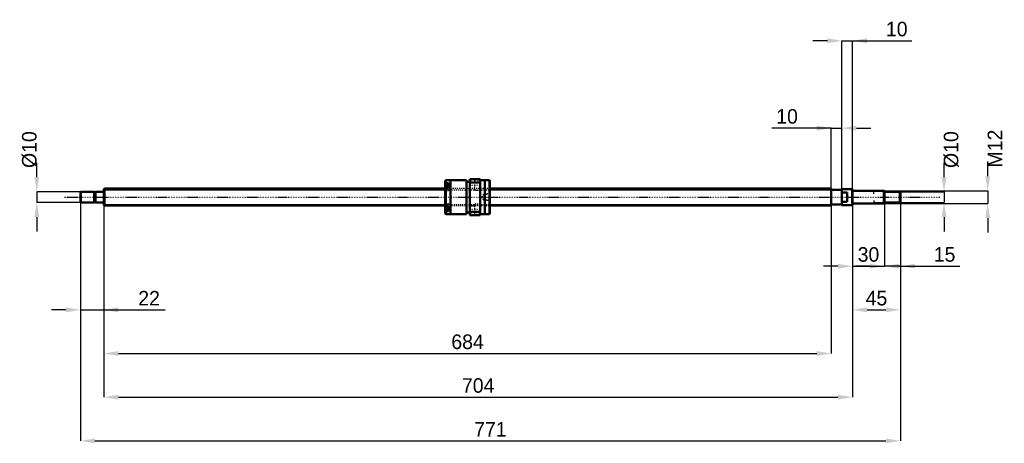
# Model space of a CAD drawing. Header units: millimetres. Extents: x -79 to 847, y -231 to 167.
import ezdxf

# ---------------------------------------------------------------- set-up
doc = ezdxf.new("R2010")
doc.units = ezdxf.units.MM
doc.linetypes.add('Center', pattern=[1.5, 0.45, -0.5, 0.05, -0.5])
doc.linetypes.add('Dashed', pattern=[2, 1, -1])
for name, color, linetype, lineweight in [('2d ConnectionPoints', 7, 'Continuous', 50), ('AM_0', 7, 'Continuous', 50), ('AM_4', 3, 'Continuous', 25), ('AM_5', 3, 'Continuous', 25), ('AM_7', 7, 'Center', 25), ('AM_9', 6, 'Dashed', 25)]:
    doc.layers.add(name, color=color, linetype=linetype, lineweight=lineweight)
doc.dimstyles.new('ISO-25', dxfattribs={"dimtxt": 2.5, "dimasz": 2.5, "dimexe": 1.25, "dimexo": 0.625, "dimtad": 1, "dimtxsty": 'Standard', "dimcen": 2.5, "dimadec": 0, "dimazin": 0, "dimtfac": 1, "dimtmove": 0, "dimatfit": 3, "dimfxl": 0, "dimarcsym": 0})

# ---------------------------------------------------------------- blocks, each defined once
blk = doc.blocks.new('1_BNK_1616_3_6G0_771LC5Y0_Nut_0_in_BNK1616_3_6G0_771LC5Y_3630__0')
at = {"layer": 'AM_0'}
for p, q in [((321.5, 15.9), (321, 15.4)), ((321, 15.4), (321, -15.4)), ((321, 12.72), (321.5, 13.08)), ((324, 11.77), (321.27, 11.77)), ((325.9, 15.9), (321.5, 15.9)), ((321.5, 15.9), (321.5, 13.08)), ((324, 13.08), (321.5, 13.08)), ((324, 13.08), (324, 9.05)), ((341, 16), (325.9, 16)), ((325.9, 16), (325.9, -16)), ((341, 16), (341, -16)), ((344, 14.4), (341, 14.4)), ((344, 17), (344, -17)), ((354, 17), (344, 17)), ((344, 12.61), (344.5, 13.68)), ((344.5, 17), (344.5, 13.68)), ((344.5, 13.68), (353.5, 13.68)), ((353.5, 17), (353.5, 13.68)), ((353.5, 13.68), (354, 12.61)), ((354, 17), (354, -17)), ((358.1, 16), (354, 16)), ((358.1, 16), (358.1, -16)), ((362.5, 15.9), (358.1, 15.9)), ((363, 15.4), (362.5, 15.9)), ((362.5, 15.9), (362.5, -15.9)), ((363, 15.4), (363, -15.4)), ((321.5, 9.05), (321, 8.69)), ((324, 9.05), (321.5, 9.05)), ((321.5, 9.05), (321.5, -9.05)), ((321, -8.69), (321.5, -9.05)), ((324, -9.05), (321.5, -9.05)), ((324, -9.05), (324, -13.08)), ((321.5, -13.08), (321, -12.72)), ((321, -15.4), (321.5, -15.9)), ((321.27, -11.77), (324, -11.77)), ((324, -13.08), (321.5, -13.08)), ((321.5, -13.08), (321.5, -15.9)), ((321.5, -15.9), (325.9, -15.9)), ((325.9, -16), (341, -16)), ((341, -14.4), (344, -14.4)), ((344.5, -13.68), (344, -12.61)), ((344, -17), (354, -17)), ((344.5, -13.68), (344.5, -17)), ((353.5, -13.68), (344.5, -13.68)), ((354, -12.61), (353.5, -13.68)), ((353.5, -13.68), (353.5, -17)), ((354, -16), (358.1, -16)), ((358.1, -15.9), (362.5, -15.9)), ((362.5, -15.9), (363, -15.4))]:
    blk.add_line(p, q, dxfattribs=at)
for centre, start, end in [((321.27, 11.49), 90, 180), ((321.27, -11.49), 180, 270)]:
    blk.add_arc(centre, 0.275, start, end, dxfattribs=at)
at = {"layer": 'AM_4'}
for p, q in [((321.27, 11.77), (321.27, 8.88)), ((321.27, -8.88), (321.27, -11.77))]:
    blk.add_line(p, q, dxfattribs=at)
at = {"layer": 'AM_5', "linetype": 'Dashed'}
for p, q in [((357.3, 2.59), (358, 3)), ((363, 3), (358, 3)), ((358, 3), (358, -3)), ((357.3, -2.59), (358, -3)), ((363, -3), (358, -3))]:
    blk.add_line(p, q, dxfattribs=at)
at = {"layer": 'AM_7'}
for p, q in [((343.5, 11.25), (354.5, 11.25)), ((320.85, 9.02), (324.15, 9.02)), ((320.85, -9.02), (324.15, -9.02)), ((343.5, -11.25), (354.5, -11.25))]:
    blk.add_line(p, q, dxfattribs=at)
at = {"layer": 'AM_9'}
for p, q in [((324, 11.03), (321, 11.03)), ((322.85, 10.41), (321, 10.41)), ((322.85, 10.04), (321, 10.04)), ((322.85, 9.39), (321, 9.39)), ((322.85, 10.41), (322.85, 7.62)), ((348.5, 14), (344, 14)), ((354, 16), (348.5, 16)), ((348.5, 16), (348.5, 6.5)), ((322.85, 8.64), (321, 8.64)), ((363, 8), (321, 8)), ((322.85, 7.99), (321, 7.99)), ((322.85, 7.62), (321, 7.62)), ((324, 7), (321, 7)), ((321, 6.17), (324, 6.17)), ((321.27, 8.88), (321.27, 6.27)), ((321.27, 6.27), (324, 6.27)), ((324, 9.05), (324, 6.17)), ((344, 8.5), (348.5, 8.5)), ((348.5, 6.5), (354, 6.5)), ((357, 2.59), (355.5, 0)), ((355.5, 0), (357, -2.59)), ((362.59, 2.59), (357, 2.59)), ((357, 2.59), (357, -2.59)), ((363, 3), (362.59, 2.59)), ((362.59, 2.59), (362.59, -2.59)), ((324, -6.17), (321, -6.17)), ((324, -7), (321, -7)), ((322.85, -7.62), (321, -7.62)), ((322.85, -7.99), (321, -7.99)), ((321, -8), (363, -8)), ((322.85, -8.64), (321, -8.64)), ((324, -6.27), (321.27, -6.27)), ((321.27, -6.27), (321.27, -8.88)), ((322.85, -7.62), (322.85, -10.41)), ((324, -6.17), (324, -9.05)), ((348.5, -8.5), (344, -8.5)), ((354, -6.5), (348.5, -6.5)), ((348.5, -6.5), (348.5, -16)), ((357, -2.59), (362.59, -2.59)), ((362.59, -2.59), (363, -3)), ((322.85, -9.39), (321, -9.39)), ((322.85, -10.04), (321, -10.04)), ((322.85, -10.41), (321, -10.41)), ((324, -11.03), (321, -11.03)), ((344, -14), (348.5, -14)), ((348.5, -16), (354, -16))]:
    blk.add_line(p, q, dxfattribs=at)
blk.add_lwpolyline([(363, 0.85), (362.97, 0.51), (362.95, 0.17), (362.95, -0.19), (362.97, -0.54), (363, -0.85)], dxfattribs=at)
for centre, start, end in [((321.27, 6.54), 180, 270), ((321.27, -6.54), 90, 180)]:
    blk.add_arc(centre, 0.275, start, end, dxfattribs=at)
blk = doc.blocks.new('2_BNK_1616_3_6G0_771LC5Y_Shaft_0_in_BNK1616_3_6G0_771LC5Y_3630__0')
at = {"layer": 'AM_0'}
for p, q in [((-21.5, 5), (-22, 4.5)), ((-22, 4.5), (-22, -4.5)), ((-9.15, 5), (-21.5, 5)), ((-21.5, 5), (-21.5, -5)), ((-9.15, 5), (-9.15, -5)), ((-8, 4.8), (-9.15, 4.8)), ((-0.2, 5), (-8, 5)), ((-8, 5), (-8, -5)), ((0.5, 8), (0, 7.5)), ((0, 7.5), (0, -7.5)), ((321, 8), (0.5, 8)), ((0.5, 8), (0.5, -8)), ((684, 8), (363, 8)), ((684, 8), (684, -8)), ((694, 7), (684, 7)), ((694, 7.5), (694, -7.5)), ((703.8, 7.5), (694, 7.5)), ((699, 4.5), (694, 4.5)), ((699, 4.5), (699, -4.5)), ((704, 7.3), (703.8, 7.5)), ((703.8, 7.5), (703.8, -7.5)), ((704, 7.3), (704, -7.3)), ((733.5, 6), (704.2, 6)), ((734, 5.5), (733.5, 6)), ((733.5, 6), (733.5, -6)), ((734, 5.5), (734, -5.5)), ((748.5, 5), (734, 5)), ((749, 4.5), (748.5, 5)), ((748.5, 5), (748.5, -5)), ((749, 4.5), (749, -4.5)), ((-22, -4.5), (-21.5, -5)), ((-21.5, -5), (-9.15, -5)), ((-9.15, -4.8), (-8, -4.8)), ((-8, -5), (-0.2, -5)), ((0, -7.5), (0.5, -8)), ((0.5, -8), (321, -8)), ((363, -8), (684, -8)), ((684, -7), (694, -7)), ((694, -4.5), (699, -4.5)), ((694, -7.5), (703.8, -7.5)), ((703.8, -7.5), (704, -7.3)), ((704.2, -6), (733.5, -6)), ((733.5, -6), (734, -5.5)), ((734, -5), (748.5, -5)), ((748.5, -5), (749, -4.5))]:
    blk.add_line(p, q, dxfattribs=at)
for centre, start, end in [((-0.2, 5.2), 270, 0), ((704.2, 6.2), 180, 270), ((-0.2, -5.2), 360, 90), ((704.2, -6.2), 90, 180)]:
    blk.add_arc(centre, 0.2, start, end, dxfattribs=at)
at = {"layer": 'AM_4'}
for p, q in [((-0.2, 5), (-0.2, -5)), ((704.2, 6), (704.2, -6))]:
    blk.add_line(p, q, dxfattribs=at)
at = {"layer": 'AM_5'}
for p, q in [((0, 6.773), (321, 6.773)), ((363, 6.773), (684, 6.773)), ((684, 4), (684, 6.773)), ((734, 5.3865), (724, 5.3865)), ((724, 3), (724, 5.3865)), ((0, -6.773), (321, -6.773)), ((363, -6.773), (684, -6.773)), ((684, -4), (684, -6.773)), ((724, -3), (724, -5.3865)), ((734, -5.3865), (724, -5.3865))]:
    blk.add_line(p, q, dxfattribs=at)
at = {"layer": 'AM_5', "linetype": 'Dashed'}
for p, q in [((321, 6.773), (363, 6.773)), ((321, -6.773), (363, -6.773))]:
    blk.add_line(p, q, dxfattribs=at)
at = {"layer": 'AM_7'}
blk.add_line((-37.45, 0), (786.45, 0), dxfattribs=at)
at = {"layer": 'AM_9'}
for p, q in [((363, 8), (321, 8)), ((321, -8), (363, -8))]:
    blk.add_line(p, q, dxfattribs=at)
blk = doc.blocks.new('*D3')
at = {"layer": 'AM_5', "color": 0, "lineweight": -2}
for p, q in [((-22, -4.5), (-22, -105.92)), ((0, -7.5), (0, -105.92)), ((-35.68, -105.92), (-49.36, -105.92)), ((-22, -105.92), (0, -105.92)), ((0, -105.92), (57.72, -105.92)), ((13.68, -105.92), (27.36, -105.92))]:
    blk.add_line(p, q, dxfattribs=at)
at = {"layer": 'AM_5', "color": 0}
for points in [[(-35.68, -108.2), (-35.68, -103.64), (-22, -105.92)], [(13.68, -103.64), (13.68, -108.2), (0, -105.92)]]:
    blk.add_solid(points, dxfattribs=at)
at = {"layer": 'Defpoints', "color": 0}
for p in [(-22, -4.5), (0, -7.5), (0, -105.92)]:
    blk.add_point(p, dxfattribs=at)
at = {"layer": 'AM_5', "color": 0, "insert": (42.54, -94.98), "char_height": 13.68, "attachment_point": 5}
blk.add_mtext('22', dxfattribs=at)
blk = doc.blocks.new('*D4')
at = {"layer": 'AM_5', "color": 0, "lineweight": -2}
for p, q in [((734, -5.5), (734, -64.88)), ((749, -4.5), (749, -64.88)), ((720.32, -64.88), (706.64, -64.88)), ((749, -64.88), (734, -64.88)), ((749, -64.88), (804.76, -64.88)), ((762.68, -64.88), (776.36, -64.88))]:
    blk.add_line(p, q, dxfattribs=at)
at = {"layer": 'AM_5', "color": 0}
for points in [[(720.32, -67.16), (720.32, -62.6), (734, -64.88)], [(762.68, -62.6), (762.68, -67.16), (749, -64.88)]]:
    blk.add_solid(points, dxfattribs=at)
at = {"layer": 'Defpoints', "color": 0}
for p in [(734, -5.5), (749, -4.5), (734, -64.88)]:
    blk.add_point(p, dxfattribs=at)
at = {"layer": 'AM_5', "color": 0, "insert": (790.56, -53.94), "char_height": 13.68, "attachment_point": 5}
blk.add_mtext('15', dxfattribs=at)
blk = doc.blocks.new('*D5')
at = {"layer": 'AM_5', "color": 0, "lineweight": -2}
for p, q in [((704, -7.3), (704, -64.88)), ((734, -5.5), (734, -64.88)), ((690.32, -64.88), (676.64, -64.88)), ((704, -64.88), (734, -64.88)), ((747.68, -64.88), (761.36, -64.88))]:
    blk.add_line(p, q, dxfattribs=at)
at = {"layer": 'AM_5', "color": 0}
for points in [[(690.32, -67.16), (690.32, -62.6), (704, -64.88)], [(747.68, -62.6), (747.68, -67.16), (734, -64.88)]]:
    blk.add_solid(points, dxfattribs=at)
at = {"layer": 'Defpoints', "color": 0}
for p in [(704, -7.3), (734, -5.5), (734, -64.88)]:
    blk.add_point(p, dxfattribs=at)
at = {"layer": 'AM_5', "color": 0, "insert": (719, -53.936), "char_height": 13.68, "attachment_point": 5}
blk.add_mtext('30', dxfattribs=at)
blk = doc.blocks.new('*D6')
at = {"layer": 'AM_5', "color": 0, "lineweight": -2}
for p, q in [((704, -7.3), (704, -105.92)), ((749, -4.5), (749, -105.92)), ((717.68, -105.92), (735.32, -105.92))]:
    blk.add_line(p, q, dxfattribs=at)
at = {"layer": 'AM_5', "color": 0}
for points in [[(717.68, -103.64), (717.68, -108.2), (704, -105.92)], [(735.32, -108.2), (735.32, -103.64), (749, -105.92)]]:
    blk.add_solid(points, dxfattribs=at)
at = {"layer": 'Defpoints', "color": 0}
for p in [(704, -7.3), (749, -4.5), (749, -105.92)]:
    blk.add_point(p, dxfattribs=at)
at = {"layer": 'AM_5', "color": 0, "insert": (726.5, -94.976), "char_height": 13.68, "attachment_point": 5}
blk.add_mtext('45', dxfattribs=at)
blk = doc.blocks.new('*D7')
at = {"layer": 'AM_5', "color": 0, "lineweight": -2}
for p, q in [((680.32, 146.96), (666.64, 146.96)), ((694, -7.5), (694, 146.96)), ((694, 146.96), (704, 146.96)), ((704, -7.3), (704, 146.96)), ((704, 146.96), (759.76, 146.96)), ((717.68, 146.96), (731.36, 146.96))]:
    blk.add_line(p, q, dxfattribs=at)
at = {"layer": 'AM_5', "color": 0}
for points in [[(680.32, 144.68), (680.32, 149.24), (694, 146.96)], [(717.68, 149.24), (717.68, 144.68), (704, 146.96)]]:
    blk.add_solid(points, dxfattribs=at)
at = {"layer": 'Defpoints', "color": 0}
for p in [(704, 146.96), (694, -7.5), (704, -7.3)]:
    blk.add_point(p, dxfattribs=at)
at = {"layer": 'AM_5', "color": 0, "insert": (745.56, 157.9), "char_height": 13.68, "attachment_point": 5}
blk.add_mtext('10', dxfattribs=at)
blk = doc.blocks.new('*D8')
at = {"layer": 'AM_5', "color": 0, "lineweight": -2}
for p, q in [((684, 64.88), (628.24, 64.88)), ((670.32, 64.88), (656.64, 64.88)), ((684, -6.77), (684, 64.88)), ((684, 64.88), (694, 64.88)), ((694, -7.5), (694, 64.88)), ((707.68, 64.88), (721.36, 64.88))]:
    blk.add_line(p, q, dxfattribs=at)
at = {"layer": 'AM_5', "color": 0}
for points in [[(670.32, 62.6), (670.32, 67.16), (684, 64.88)], [(707.68, 67.16), (707.68, 62.6), (694, 64.88)]]:
    blk.add_solid(points, dxfattribs=at)
at = {"layer": 'Defpoints', "color": 0}
for p in [(694, 64.88), (684, -6.77), (694, -7.5)]:
    blk.add_point(p, dxfattribs=at)
at = {"layer": 'AM_5', "color": 0, "insert": (642.44, 75.82), "char_height": 13.68, "attachment_point": 5}
blk.add_mtext('10', dxfattribs=at)
blk = doc.blocks.new('*D9')
at = {"layer": 'AM_5', "color": 0, "lineweight": -2}
for p, q in [((0, -7.5), (0, -146.96)), ((684, -6.773), (684, -146.96)), ((13.68, -146.96), (670.32, -146.96))]:
    blk.add_line(p, q, dxfattribs=at)
at = {"layer": 'AM_5', "color": 0}
for points in [[(13.68, -144.68), (13.68, -149.24), (0, -146.96)], [(670.32, -149.24), (670.32, -144.68), (684, -146.96)]]:
    blk.add_solid(points, dxfattribs=at)
at = {"layer": 'Defpoints', "color": 0}
for p in [(0, -7.5), (684, -6.773), (684, -146.96)]:
    blk.add_point(p, dxfattribs=at)
at = {"layer": 'AM_5', "color": 0, "insert": (342, -136.016), "char_height": 13.68, "attachment_point": 5}
blk.add_mtext('684', dxfattribs=at)
blk = doc.blocks.new('*D10')
at = {"layer": 'AM_5', "color": 0, "lineweight": -2}
for p, q in [((0, -7.5), (0, -188)), ((704, -7.3), (704, -188)), ((13.68, -188), (690.32, -188))]:
    blk.add_line(p, q, dxfattribs=at)
at = {"layer": 'AM_5', "color": 0}
for points in [[(13.68, -185.72), (13.68, -190.28), (0, -188)], [(690.32, -190.28), (690.32, -185.72), (704, -188)]]:
    blk.add_solid(points, dxfattribs=at)
at = {"layer": 'Defpoints', "color": 0}
for p in [(0, -7.5), (704, -7.3), (704, -188)]:
    blk.add_point(p, dxfattribs=at)
at = {"layer": 'AM_5', "color": 0, "insert": (352, -177.056), "char_height": 13.68, "attachment_point": 5}
blk.add_mtext('704', dxfattribs=at)
blk = doc.blocks.new('*D11')
at = {"layer": 'AM_5', "color": 0, "lineweight": -2}
for p, q in [((-22, -4.5), (-22, -229.04)), ((749, -4.5), (749, -229.04)), ((-8.32, -229.04), (735.32, -229.04))]:
    blk.add_line(p, q, dxfattribs=at)
at = {"layer": 'AM_5', "color": 0}
for points in [[(-8.32, -226.76), (-8.32, -231.32), (-22, -229.04)], [(735.32, -231.32), (735.32, -226.76), (749, -229.04)]]:
    blk.add_solid(points, dxfattribs=at)
at = {"layer": 'Defpoints', "color": 0}
for p in [(-22, -4.5), (749, -4.5), (749, -229.04)]:
    blk.add_point(p, dxfattribs=at)
at = {"layer": 'AM_5', "color": 0, "insert": (363.5, -218.096), "char_height": 13.68, "attachment_point": 5}
blk.add_mtext('771', dxfattribs=at)
blk = doc.blocks.new('*D12')
at = {"layer": 'AM_5', "color": 0, "lineweight": -2}
for p, q in [((-63.04, 18.68), (-63.04, 32.36)), ((-21.5, 5), (-63.04, 5)), ((-63.04, 5), (-63.04, -5)), ((-21.5, -5), (-63.04, -5)), ((-63.04, -18.68), (-63.04, -32.36))]:
    blk.add_line(p, q, dxfattribs=at)
at = {"layer": 'AM_5', "color": 0}
for points in [[(-65.32, 18.68), (-60.76, 18.68), (-63.04, 5)], [(-60.76, -18.68), (-65.32, -18.68), (-63.04, -5)]]:
    blk.add_solid(points, dxfattribs=at)
at = {"layer": 'Defpoints', "color": 0}
for p in [(-21.5, 5), (-63.04, -5), (-21.5, -5)]:
    blk.add_point(p, dxfattribs=at)
at = {"layer": 'AM_5', "color": 0, "insert": (-69.88, 44.672), "char_height": 13.68, "attachment_point": 5, "rotation": 90}
blk.add_mtext('Ø10', dxfattribs=at)
blk = doc.blocks.new('*D13')
at = {"layer": 'AM_5', "color": 0, "lineweight": -2}
for p, q in [((790.04, 18.68), (790.04, 32.36)), ((748.5, 5), (790.04, 5)), ((790.04, 5), (790.04, -5)), ((748.5, -5), (790.04, -5)), ((790.04, -18.68), (790.04, -32.36))]:
    blk.add_line(p, q, dxfattribs=at)
at = {"layer": 'AM_5', "color": 0}
for points in [[(787.76, 18.68), (792.32, 18.68), (790.04, 5)], [(792.32, -18.68), (787.76, -18.68), (790.04, -5)]]:
    blk.add_solid(points, dxfattribs=at)
at = {"layer": 'Defpoints', "color": 0}
for p in [(748.5, 5), (748.5, -5), (790.04, -5)]:
    blk.add_point(p, dxfattribs=at)
at = {"layer": 'AM_5', "color": 0, "insert": (796.88, 44.672), "char_height": 13.68, "attachment_point": 5, "rotation": 90}
blk.add_mtext('Ø10', dxfattribs=at)
blk = doc.blocks.new('*D14')
at = {"layer": 'AM_5', "color": 0, "lineweight": -2}
for p, q in [((831.08, 19.68), (831.08, 33.36)), ((733.5, 6), (831.08, 6)), ((831.08, 6), (831.08, -6)), ((733.5, -6), (831.08, -6)), ((831.08, -19.68), (831.08, -33.36))]:
    blk.add_line(p, q, dxfattribs=at)
at = {"layer": 'AM_5', "color": 0}
for points in [[(828.8, 19.68), (833.36, 19.68), (831.08, 6)], [(833.36, -19.68), (828.8, -19.68), (831.08, -6)]]:
    blk.add_solid(points, dxfattribs=at)
at = {"layer": 'Defpoints', "color": 0}
for p in [(733.5, 6), (733.5, -6), (831.08, -6)]:
    blk.add_point(p, dxfattribs=at)
at = {"layer": 'AM_5', "color": 0, "insert": (837.92, 45.672), "char_height": 13.68, "attachment_point": 5, "rotation": 90}
blk.add_mtext('M12', dxfattribs=at)

msp = doc.modelspace()

# ---------------------------------------------------------------- linework, layer by layer
at = {"layer": '2d ConnectionPoints'}
for p in [(0, 0), (699, 0)]:
    msp.add_point(p, dxfattribs=at)

# ---------------------------------------------------------------- block references
for name in ['1_BNK_1616_3_6G0_771LC5Y0_Nut_0_in_BNK1616_3_6G0_771LC5Y_3630__0', '2_BNK_1616_3_6G0_771LC5Y_Shaft_0_in_BNK1616_3_6G0_771LC5Y_3630__0']:
    msp.add_blockref(name, (0, 0))

# ---------------------------------------------------------------- dimensions: what is measured, and where the dimension line sits
at = {"layer": 'AM_5'}
for base, p1, p2, text, picture, middle in [((704, 146.96), (694, -7.5), (704, -7.3), '10', '*D7', (745.561, 146.96)), ((694, 64.88), (684, -6.773), (694, -7.5), '10', '*D8', (642.439, 64.88)), ((0, -105.92), (-22, -4.5), (0, -7.5), '22', '*D3', (42.538, -105.92)), ((749, -229.04), (-22, -4.5), (749, -4.5), '771', '*D11', (363.5, -229.04)), ((684, -146.96), (0, -7.5), (684, -6.773), '684', '*D9', (342, -146.96)), ((704, -188), (0, -7.5), (704, -7.3), '704', '*D10', (352, -188)), ((734, -64.88), (704, -7.3), (734, -5.5), '30', '*D5', (719, -64.88)), ((749, -105.92), (704, -7.3), (749, -4.5), '45', '*D6', (726.5, -105.92)), ((734, -64.88), (749, -4.5), (734, -5.5), '15', '*D4', (790.561, -64.88))]:
    dim = msp.add_linear_dim(base=base, p1=p1, p2=p2, text=text, dimstyle='ISO-25', override={"dimtxt": 13.68, "dimasz": 13.68, "dimexe": 0, "dimexo": 0, "dimgap": 4.104}, dxfattribs=at)
    dim.commit()
    dim.dimension.update_dxf_attribs({"geometry": picture, "text_midpoint": middle, "dimtype": 160})
for base, p1, p2, text, picture, middle in [((831.08, -6), (733.5, 6), (733.5, -6), 'M12', '*D14', (837.92, 45.672)), ((-63.04, -5), (-21.5, 5), (-21.5, -5), 'Ø10', '*D12', (-69.88, 44.672)), ((790.04, -5), (748.5, 5), (748.5, -5), 'Ø10', '*D13', (796.88, 44.672))]:
    dim = msp.add_linear_dim(base=base, p1=p1, p2=p2, angle=90, text=text, dimstyle='ISO-25', override={"dimtxt": 13.68, "dimasz": 13.68, "dimexe": 0, "dimexo": 0, "dimgap": 4.104}, dxfattribs=at)
    dim.commit()
    dim.dimension.update_dxf_attribs({"geometry": picture, "text_midpoint": middle, "dimtype": 160, "text_rotation": 90})

doc.saveas('drawing.dxf')
